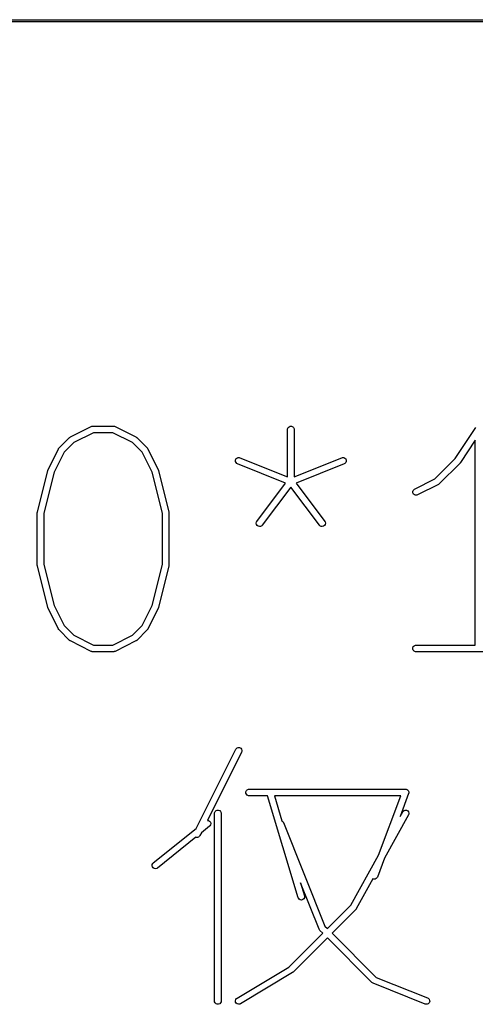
# Model space of a CAD drawing. Extents: x 24 to 204, y -176 to -24.
# Tile 2 of 6: x 63 to 73, y -176 to -154. Entities that reach past the tile are written whole.
import ezdxf

# ---------------------------------------------------------------- set-up
doc = ezdxf.new("R2010")
doc.units = 0
doc.layers.add('BLACK', color=7, linetype='CONTINUOUS')

msp = doc.modelspace()

# ---------------------------------------------------------------- linework, layer by layer
at = {"layer": 'BLACK', "linetype": 'CONTINUOUS'}
for p, q in [((24.025, -153.975), (203.975, -153.975)), ((204, -154.025), (24, -154.025)), ((64.017523, -163.501588), (64.493714, -163.263493)), ((64.54496, -163.405575), (64.09549, -163.630309)), ((64.493714, -163.263493), (64.507445, -163.258238)), ((64.507445, -163.258238), (64.510134, -163.258046)), ((64.510134, -163.258046), (64.512623, -163.257016)), ((64.512623, -163.257016), (64.527255, -163.255575)), ((64.527255, -163.255575), (65.003445, -163.255575)), ((64.98574, -163.405575), (64.54496, -163.405575)), ((65.435209, -163.630309), (64.98574, -163.405575)), ((65.003445, -163.255575), (65.018077, -163.257016)), ((65.018077, -163.257016), (65.020566, -163.258047)), ((65.020566, -163.258047), (65.023254, -163.258238)), ((65.023254, -163.258238), (65.036986, -163.263493)), ((65.036986, -163.263493), (65.513177, -163.501588)), ((68.976064, -163.330575), (68.977505, -163.315943)), ((68.976064, -164.410273), (68.976064, -163.330575)), ((68.977505, -163.315943), (68.988704, -163.288907)), ((68.988704, -163.288907), (69.009396, -163.268215)), ((69.009396, -163.268215), (69.036432, -163.257016)), ((69.036432, -163.257016), (69.065696, -163.257016)), ((69.065696, -163.257016), (69.092732, -163.268215)), ((69.092732, -163.268215), (69.113424, -163.288907)), ((69.113424, -163.288907), (69.124623, -163.315943)), ((69.124623, -163.315943), (69.126064, -163.330575)), ((69.126064, -163.330575), (69.126064, -164.410273)), ((72.802302, -163.997079), (73.274375, -163.288973)), ((63.759936, -163.753732), (63.998031, -163.515637)), ((64.09549, -163.630309), (63.874608, -163.851191)), ((63.998031, -163.515637), (64.00378, -163.510918)), ((64.00378, -163.510918), (64.00508, -163.50942)), ((64.00508, -163.50942), (64.007339, -163.507998)), ((64.007339, -163.507998), (64.009396, -163.50631)), ((64.009396, -163.50631), (64.011223, -163.505552)), ((64.011223, -163.505552), (64.017523, -163.501588)), ((65.656091, -163.851191), (65.435209, -163.630309)), ((65.513177, -163.501588), (65.519474, -163.505552)), ((65.519474, -163.505552), (65.521304, -163.50631)), ((65.521304, -163.50631), (65.523363, -163.508)), ((65.523363, -163.508), (65.525619, -163.50942)), ((65.525619, -163.50942), (65.526916, -163.510916)), ((65.526916, -163.510916), (65.532669, -163.515637)), ((65.532669, -163.515637), (65.770764, -163.753732)), ((73.261779, -163.578283), (72.922992, -164.086463)), ((73.261779, -168.255575), (73.261779, -163.578283)), ((63.507792, -164.249415), (63.745887, -163.773224)), ((63.874608, -163.851191), (63.645638, -164.309131)), ((63.745887, -163.773224), (63.749851, -163.766926)), ((63.749851, -163.766926), (63.750609, -163.765097)), ((63.750609, -163.765097), (63.752299, -163.763037)), ((63.752299, -163.763037), (63.753719, -163.760782)), ((63.753719, -163.760782), (63.755215, -163.759484)), ((63.755215, -163.759484), (63.759936, -163.753732)), ((65.885061, -164.309131), (65.656091, -163.851191)), ((65.770764, -163.753732), (65.775482, -163.759481)), ((65.775482, -163.759481), (65.776981, -163.760781)), ((65.776981, -163.760781), (65.778402, -163.76304)), ((65.778402, -163.76304), (65.780091, -163.765097)), ((65.780091, -163.765097), (65.780848, -163.766924)), ((65.780848, -163.766924), (65.784813, -163.773224)), ((65.784813, -163.773224), (66.022908, -164.249415)), ((67.786856, -164.031126), (67.797724, -164.003955)), ((67.787213, -164.060388), (67.786856, -164.031126)), ((67.79874, -164.087285), (67.787213, -164.060388)), ((67.797724, -164.003955), (67.818163, -163.983012)), ((67.819683, -164.107724), (67.79874, -164.087285)), ((67.818163, -163.983012), (67.84506, -163.971485)), ((67.84506, -163.971485), (67.874322, -163.971128)), ((67.874322, -163.971128), (67.888442, -163.975224)), ((67.888442, -163.975224), (68.976064, -164.410273)), ((69.126064, -164.410273), (70.213687, -163.975224)), ((70.213687, -163.975224), (70.227807, -163.971128)), ((70.227807, -163.971128), (70.257069, -163.971485)), ((70.257069, -163.971485), (70.283966, -163.983012)), ((70.303389, -164.087285), (70.282446, -164.107724)), ((70.283966, -163.983012), (70.304405, -164.003955)), ((70.314916, -164.060388), (70.303389, -164.087285)), ((70.304405, -164.003955), (70.315273, -164.031126)), ((70.315273, -164.031126), (70.314916, -164.060388)), ((72.33997, -164.459411), (72.802302, -163.997079)), ((72.913621, -164.097893), (72.437431, -164.574084)), ((72.913654, -164.097852), (72.913621, -164.097893)), ((72.913676, -164.097838), (72.913654, -164.097852)), ((72.918459, -164.091996), (72.913676, -164.097838)), ((72.922948, -164.086528), (72.918459, -164.091996)), ((72.922957, -164.086505), (72.922948, -164.086528)), ((72.922992, -164.086463), (72.922957, -164.086505)), ((63.264017, -165.217147), (63.502113, -164.264766)), ((63.645638, -164.309131), (63.411778, -165.244571)), ((63.502113, -164.264766), (63.502498, -164.263686)), ((63.502498, -164.263686), (63.502537, -164.263147)), ((63.502537, -164.263147), (63.504864, -164.257065)), ((63.504864, -164.257065), (63.50706, -164.25092)), ((63.50706, -164.25092), (63.507382, -164.250484)), ((63.507382, -164.250484), (63.507792, -164.249415)), ((66.118921, -165.24457), (65.885061, -164.309131)), ((66.022908, -164.249415), (66.023317, -164.250484)), ((66.023317, -164.250484), (66.02364, -164.25092)), ((66.02364, -164.25092), (66.025832, -164.257056)), ((66.025832, -164.257056), (66.028163, -164.263146)), ((66.028163, -164.263146), (66.028201, -164.263686)), ((66.028201, -164.263686), (66.028587, -164.264766)), ((66.028587, -164.264766), (66.266682, -165.217147)), ((67.832734, -164.114496), (67.819683, -164.107724)), ((68.932346, -164.554341), (67.832734, -164.114496)), ((70.269395, -164.114496), (69.169781, -164.554341)), ((70.282446, -164.107724), (70.269395, -164.114496)), ((68.276779, -165.428432), (68.932346, -164.554341)), ((69.169781, -164.554341), (69.82535, -165.428432)), ((71.874666, -164.692064), (72.33997, -164.459411)), ((69.051064, -164.646051), (68.396779, -165.518432)), ((69.70535, -165.518432), (69.051064, -164.646051)), ((71.833796, -164.749765), (71.84305, -164.722004)), ((71.83587, -164.778955), (71.833796, -164.749765)), ((71.848957, -164.80513), (71.83587, -164.778955)), ((71.84305, -164.722004), (71.862223, -164.699896)), ((71.862223, -164.699896), (71.874666, -164.692064)), ((72.417939, -164.588133), (71.941748, -164.826228)), ((72.424236, -164.584168), (72.417939, -164.588133)), ((72.426066, -164.583411), (72.424236, -164.584168)), ((72.428125, -164.58172), (72.426066, -164.583411)), ((72.430381, -164.580301), (72.428125, -164.58172)), ((72.431678, -164.578804), (72.430381, -164.580301)), ((72.437431, -164.574084), (72.431678, -164.578804)), ((71.871065, -164.824303), (71.848957, -164.80513)), ((71.898826, -164.833557), (71.871065, -164.824303)), ((71.928016, -164.831483), (71.898826, -164.833557)), ((71.941748, -164.826228), (71.928016, -164.831483)), ((63.261867, -165.231691), (63.262676, -165.226217)), ((63.262676, -165.226217), (63.263219, -165.220705)), ((63.263219, -165.220705), (63.263641, -165.219683)), ((63.263641, -165.219683), (63.264017, -165.217147)), ((66.266682, -165.217147), (66.267057, -165.219684)), ((66.267057, -165.219684), (66.26748, -165.220705)), ((66.26748, -165.220705), (66.268021, -165.226207)), ((66.268021, -165.226207), (66.268833, -165.231692)), ((63.261778, -165.235337), (63.262029, -165.232783)), ((63.261778, -166.425813), (63.261778, -165.235337)), ((63.262029, -165.232783), (63.261867, -165.231691)), ((63.411778, -165.244571), (63.411778, -166.416578)), ((66.118921, -166.416579), (66.118921, -165.24457)), ((66.268833, -165.231692), (66.268669, -165.232787)), ((66.268669, -165.232787), (66.268921, -165.235337)), ((66.268921, -165.235337), (66.268921, -166.425813)), ((68.26189, -165.46935), (68.269153, -165.441002)), ((68.269153, -165.441002), (68.276779, -165.428432)), ((69.82535, -165.428432), (69.832976, -165.441002)), ((69.832976, -165.441002), (69.840239, -165.46935)), ((68.266029, -165.498319), (68.26189, -165.46935)), ((68.280938, -165.5235), (68.266029, -165.498319)), ((68.304349, -165.541058), (68.280938, -165.5235)), ((68.332697, -165.548321), (68.304349, -165.541058)), ((68.361666, -165.544182), (68.332697, -165.548321)), ((68.386847, -165.529273), (68.361666, -165.544182)), ((68.396779, -165.518432), (68.386847, -165.529273)), ((69.715282, -165.529273), (69.70535, -165.518432)), ((69.740463, -165.544182), (69.715282, -165.529273)), ((69.769431, -165.54832), (69.740463, -165.544182)), ((69.79778, -165.541058), (69.769431, -165.54832)), ((69.821191, -165.5235), (69.79778, -165.541058)), ((69.8361, -165.498319), (69.821191, -165.5235)), ((69.840239, -165.46935), (69.8361, -165.498319)), ((63.262029, -166.428366), (63.261778, -166.425813)), ((63.261867, -166.429459), (63.262029, -166.428366)), ((63.262676, -166.434932), (63.261867, -166.429459)), ((63.263219, -166.440445), (63.262676, -166.434932)), ((63.263641, -166.441466), (63.263219, -166.440445)), ((63.264017, -166.444003), (63.263641, -166.441466)), ((63.502113, -167.396384), (63.264017, -166.444003)), ((63.411778, -166.416578), (63.645638, -167.352017)), ((65.885061, -167.352018), (66.118921, -166.416579)), ((66.266682, -166.444003), (66.028587, -167.396384)), ((66.267057, -166.441465), (66.266682, -166.444003)), ((66.26748, -166.440445), (66.267057, -166.441465)), ((66.268021, -166.434942), (66.26748, -166.440445)), ((66.268833, -166.429458), (66.268021, -166.434942)), ((66.268921, -166.425813), (66.268669, -166.428362)), ((66.268669, -166.428362), (66.268833, -166.429458)), ((63.502498, -167.397463), (63.502113, -167.396384)), ((63.502537, -167.398003), (63.502498, -167.397463)), ((63.504864, -167.404084), (63.502537, -167.398003)), ((63.50706, -167.41023), (63.504864, -167.404084)), ((63.507382, -167.410665), (63.50706, -167.41023)), ((63.507792, -167.411735), (63.507382, -167.410665)), ((63.745887, -167.887925), (63.507792, -167.411735)), ((63.645638, -167.352017), (63.874608, -167.809957)), ((65.656091, -167.809957), (65.885061, -167.352018)), ((66.022908, -167.411735), (65.784813, -167.887925)), ((66.023317, -167.410665), (66.022908, -167.411735)), ((66.02364, -167.41023), (66.023317, -167.410665)), ((66.025835, -167.404084), (66.02364, -167.41023)), ((66.028163, -167.398003), (66.025835, -167.404084)), ((66.028201, -167.397463), (66.028163, -167.398003)), ((66.028587, -167.396384), (66.028201, -167.397463)), ((63.749848, -167.894217), (63.745887, -167.887925)), ((63.750608, -167.896052), (63.749848, -167.894217)), ((63.752303, -167.898117), (63.750608, -167.896052)), ((63.75372, -167.900368), (63.752303, -167.898117)), ((63.755213, -167.901663), (63.75372, -167.900368)), ((63.759936, -167.907417), (63.755213, -167.901663)), ((63.998031, -168.145513), (63.759936, -167.907417)), ((63.874608, -167.809957), (64.095491, -168.030841)), ((65.435208, -168.030841), (65.656091, -167.809957)), ((65.770764, -167.907417), (65.532669, -168.145513)), ((65.775482, -167.901667), (65.770764, -167.907417)), ((65.776981, -167.900368), (65.775482, -167.901667)), ((65.778402, -167.898109), (65.776981, -167.900368)), ((65.780092, -167.896051), (65.778402, -167.898109)), ((65.780849, -167.894221), (65.780092, -167.896051)), ((65.784813, -167.887925), (65.780849, -167.894221)), ((64.00378, -168.150231), (63.998031, -168.145513)), ((64.00508, -168.15173), (64.00378, -168.150231)), ((64.007339, -168.153151), (64.00508, -168.15173)), ((64.095491, -168.030841), (64.54496, -168.255575)), ((64.98574, -168.255575), (65.435208, -168.030841)), ((65.525619, -168.15173), (65.523363, -168.153149)), ((65.526916, -168.150233), (65.525619, -168.15173)), ((65.532669, -168.145513), (65.526916, -168.150233)), ((64.009396, -168.15484), (64.007339, -168.153151)), ((64.011223, -168.155597), (64.009396, -168.15484)), ((64.017523, -168.159562), (64.011223, -168.155597)), ((64.493714, -168.397657), (64.017523, -168.159562)), ((64.54496, -168.255575), (64.98574, -168.255575)), ((65.513177, -168.159562), (65.036986, -168.397657)), ((65.519474, -168.155597), (65.513177, -168.159562)), ((65.521304, -168.15484), (65.519474, -168.155597)), ((65.523363, -168.153149), (65.521304, -168.15484)), ((71.834648, -168.315943), (71.845847, -168.288907)), ((71.834648, -168.345207), (71.834648, -168.315943)), ((71.845847, -168.372243), (71.834648, -168.345207)), ((71.845847, -168.288907), (71.866539, -168.268215)), ((71.866539, -168.392935), (71.845847, -168.372243)), ((71.866539, -168.268215), (71.893575, -168.257016)), ((71.893575, -168.257016), (71.908207, -168.255575)), ((71.908207, -168.255575), (73.261779, -168.255575)), ((64.507445, -168.402912), (64.493714, -168.397657)), ((64.510134, -168.403103), (64.507445, -168.402912)), ((64.512623, -168.404134), (64.510134, -168.403103)), ((64.527255, -168.405575), (64.512623, -168.404134)), ((65.003445, -168.405575), (64.527255, -168.405575)), ((65.018077, -168.404134), (65.003445, -168.405575)), ((65.020566, -168.403102), (65.018077, -168.404134)), ((65.023254, -168.402912), (65.020566, -168.403102)), ((65.036986, -168.397657), (65.023254, -168.402912)), ((71.893575, -168.404134), (71.866539, -168.392935)), ((71.908207, -168.405575), (71.893575, -168.404134)), ((74.76535, -168.405575), (71.908207, -168.405575)), ((67.793505, -170.632468), (67.801338, -170.620025)), ((67.801338, -170.620025), (67.823445, -170.600851)), ((67.823445, -170.600851), (67.851206, -170.591598)), ((67.851206, -170.591598), (67.880396, -170.593672)), ((67.880396, -170.593672), (67.906571, -170.606759)), ((67.906571, -170.606759), (67.925744, -170.628867)), ((66.888173, -172.443131), (67.793505, -170.632468)), ((67.927669, -170.69955), (67.148016, -172.258854)), ((67.925744, -170.628867), (67.934998, -170.656628)), ((67.932924, -170.685818), (67.927669, -170.69955)), ((67.934998, -170.656628), (67.932924, -170.685818)), ((68.025123, -171.603758), (68.036322, -171.576722)), ((68.025123, -171.633022), (68.025123, -171.603758)), ((68.036322, -171.660058), (68.025123, -171.633022)), ((68.036322, -171.576722), (68.057014, -171.55603)), ((68.057014, -171.68075), (68.036322, -171.660058)), ((68.057014, -171.55603), (68.08405, -171.544831)), ((68.08405, -171.691949), (68.057014, -171.68075)), ((68.08405, -171.544831), (68.098682, -171.54339)), ((68.098682, -171.69339), (68.08405, -171.691949)), ((68.098682, -171.54339), (71.670111, -171.54339)), ((68.519071, -171.69339), (68.098682, -171.69339)), ((69.217321, -174.020893), (68.519071, -171.69339)), ((71.561886, -171.69339), (68.675675, -171.69339)), ((68.675675, -171.69339), (68.847949, -172.267638)), ((71.052391, -173.052041), (71.561886, -171.69339)), ((71.740336, -171.644724), (71.545316, -172.164775)), ((71.670111, -171.54339), (71.680672, -171.54443)), ((71.680672, -171.54443), (71.682239, -171.544377)), ((71.682239, -171.544377), (71.682989, -171.544658)), ((71.682989, -171.544658), (71.684743, -171.544831)), ((71.684743, -171.544831), (71.697102, -171.54995)), ((71.697102, -171.54995), (71.70964, -171.554652)), ((71.70964, -171.554652), (71.710585, -171.555535)), ((71.710585, -171.555535), (71.711779, -171.55603)), ((71.711779, -171.55603), (71.721237, -171.565488)), ((71.721237, -171.565488), (71.731022, -171.574631)), ((71.731022, -171.574631), (71.731556, -171.575807)), ((71.731556, -171.575807), (71.732471, -171.576722)), ((71.732471, -171.576722), (71.737593, -171.589087)), ((71.737593, -171.589087), (71.743131, -171.601271)), ((71.74307, -171.634469), (71.740336, -171.644724)), ((71.74367, -171.633022), (71.74307, -171.634469)), ((71.743131, -171.601271), (71.743174, -171.602562)), ((71.743174, -171.602562), (71.74367, -171.603758)), ((71.74367, -171.603758), (71.74367, -171.617146)), ((71.74367, -171.617146), (71.744124, -171.630518)), ((71.744124, -171.630518), (71.74367, -171.63222)), ((71.74367, -171.63222), (71.74367, -171.633022)), ((67.309396, -172.09458), (67.310837, -172.079948)), ((67.309396, -176.380295), (67.309396, -172.09458)), ((67.310837, -172.079948), (67.322036, -172.052912)), ((67.322036, -172.052912), (67.342728, -172.03222)), ((67.342728, -172.03222), (67.369764, -172.021021)), ((67.369764, -172.021021), (67.399028, -172.021021)), ((67.399028, -172.021021), (67.426064, -172.03222)), ((67.426064, -172.03222), (67.446756, -172.052912)), ((67.446756, -172.052912), (67.457955, -172.079948)), ((67.457955, -172.079948), (67.459396, -172.09458)), ((67.459396, -172.09458), (67.459396, -176.380295)), ((71.735673, -172.131003), (71.188928, -173.115143)), ((71.545316, -172.164775), (71.604549, -172.058157)), ((71.604549, -172.058157), (71.612915, -172.046066)), ((71.612915, -172.046066), (71.635834, -172.027871)), ((71.635834, -172.027871), (71.663971, -172.019832)), ((71.663971, -172.019832), (71.693044, -172.023172)), ((71.693044, -172.023172), (71.718625, -172.037384)), ((71.718625, -172.037384), (71.73682, -172.060303)), ((71.741519, -172.117513), (71.735673, -172.131003)), ((71.73682, -172.060303), (71.744859, -172.08844)), ((71.744859, -172.08844), (71.741519, -172.117513)), ((67.193153, -172.391241), (67.007603, -172.53968)), ((67.148016, -172.258854), (67.168966, -172.261183)), ((67.168966, -172.261183), (67.1946, -172.275299)), ((67.203678, -172.380976), (67.193153, -172.391241)), ((67.1946, -172.275299), (67.212881, -172.29815)), ((67.217794, -172.355341), (67.203678, -172.380976)), ((67.212881, -172.29815), (67.221026, -172.326257)), ((67.221026, -172.326257), (67.217794, -172.355341)), ((68.847949, -172.267638), (68.855393, -172.270828)), ((68.855393, -172.270828), (68.875832, -172.291771)), ((68.875832, -172.291771), (68.882604, -172.304822)), ((68.882604, -172.304822), (69.829267, -174.67148)), ((65.908973, -173.226492), (66.888173, -172.443131)), ((66.882195, -172.640007), (66.002677, -173.343622)), ((66.888397, -172.643108), (66.882195, -172.640007)), ((66.917587, -172.645182), (66.888397, -172.643108)), ((66.945348, -172.635928), (66.917587, -172.645182)), ((66.967456, -172.616755), (66.945348, -172.635928)), ((66.975288, -172.604312), (66.967456, -172.616755)), ((67.007603, -172.53968), (66.975288, -172.604312)), ((70.419174, -174.191832), (71.052391, -173.052041)), ((65.8811, -173.291476), (65.884332, -173.262392)), ((65.889245, -173.319583), (65.8811, -173.291476)), ((65.884332, -173.262392), (65.898447, -173.236758)), ((65.907526, -173.342435), (65.889245, -173.319583)), ((65.898447, -173.236758), (65.908973, -173.226492)), ((71.188928, -173.115143), (71.02605, -173.549486)), ((65.93316, -173.35655), (65.907526, -173.342435)), ((65.962244, -173.359782), (65.93316, -173.35655)), ((65.990351, -173.351637), (65.962244, -173.359782)), ((66.002677, -173.343622), (65.990351, -173.351637)), ((69.695713, -174.741482), (69.27327, -173.685376)), ((69.27327, -173.685376), (69.360995, -173.977791)), ((70.925028, -173.590164), (70.545197, -174.273861)), ((70.943697, -173.597165), (70.925028, -173.590164)), ((70.972944, -173.596172), (70.943697, -173.597165)), ((70.999584, -173.584063), (70.972944, -173.596172)), ((71.019563, -173.562681), (70.999584, -173.584063)), ((71.02605, -173.549486), (71.019563, -173.562681)), ((69.363819, -173.99222), (69.360861, -174.021334)), ((69.360995, -173.977791), (69.363819, -173.99222)), ((69.222906, -174.034494), (69.217321, -174.020893)), ((69.241401, -174.057172), (69.222906, -174.034494)), ((69.267166, -174.071046), (69.241401, -174.057172)), ((69.29628, -174.074004), (69.267166, -174.071046)), ((69.32431, -174.065595), (69.29628, -174.074004)), ((69.346988, -174.047099), (69.32431, -174.065595)), ((69.360861, -174.021334), (69.346988, -174.047099)), ((69.884396, -174.726609), (70.419174, -174.191832)), ((70.532668, -174.290471), (69.990462, -174.832675)), ((70.535527, -174.286987), (70.532668, -174.290471)), ((70.536831, -174.285952), (70.535527, -174.286987)), ((70.539272, -174.282423), (70.536831, -174.285952)), ((70.541995, -174.279106), (70.539272, -174.282423)), ((70.542632, -174.277567), (70.541995, -174.279106)), ((70.545197, -174.273861), (70.542632, -174.277567)), ((69.004558, -175.606447), (69.77833, -174.832675)), ((69.702485, -174.754533), (69.695713, -174.741482)), ((69.702811, -174.754867), (69.702485, -174.754533)), ((69.702989, -174.755296), (69.702811, -174.754867)), ((69.712316, -174.766661), (69.702989, -174.755296)), ((69.77833, -174.832675), (69.712316, -174.766661)), ((69.829267, -174.67148), (69.884396, -174.726609)), ((69.990462, -174.832675), (70.997972, -175.840185)), ((69.884396, -174.938741), (69.104096, -175.719042)), ((70.902792, -175.957137), (69.884396, -174.938741)), ((67.822, -176.315983), (69.004558, -175.606447)), ((69.08965, -175.730321), (67.899174, -176.444607)), ((69.091709, -175.728792), (69.08965, -175.730321)), ((69.092731, -175.728369), (69.091709, -175.728792)), ((69.097008, -175.724858), (69.092731, -175.728369)), ((69.101456, -175.721557), (69.097008, -175.724858)), ((69.102114, -175.720668), (69.101456, -175.721557)), ((69.104096, -175.719042), (69.102114, -175.720668)), ((70.914157, -175.966464), (70.902792, -175.957137)), ((70.914585, -175.966641), (70.914157, -175.966464)), ((70.91492, -175.966968), (70.914585, -175.966641)), ((70.927971, -175.97374), (70.91492, -175.966968)), ((72.118447, -176.449931), (70.927971, -175.97374)), ((70.997972, -175.840185), (72.174155, -176.310659)), ((67.310837, -176.394927), (67.309396, -176.380295)), ((67.322036, -176.421963), (67.310837, -176.394927)), ((67.342728, -176.442655), (67.322036, -176.421963)), ((67.369764, -176.453854), (67.342728, -176.442655)), ((67.399028, -176.453854), (67.369764, -176.453854)), ((67.426064, -176.442655), (67.399028, -176.453854)), ((67.446756, -176.421963), (67.426064, -176.442655)), ((67.457955, -176.394927), (67.446756, -176.421963)), ((67.459396, -176.380295), (67.457955, -176.394927)), ((67.785676, -176.376649), (67.792773, -176.34826)), ((67.789983, -176.405594), (67.785676, -176.376649)), ((67.805039, -176.430688), (67.789983, -176.405594)), ((67.792773, -176.34826), (67.810194, -176.324747)), ((67.828552, -176.448109), (67.805039, -176.430688)), ((67.810194, -176.324747), (67.822, -176.315983)), ((67.856941, -176.455206), (67.828552, -176.448109)), ((67.885886, -176.450899), (67.856941, -176.455206)), ((67.899174, -176.444607), (67.885886, -176.450899)), ((72.132567, -176.454027), (72.118447, -176.449931)), ((72.161829, -176.45367), (72.132567, -176.454027)), ((72.188726, -176.442143), (72.161829, -176.45367)), ((72.174155, -176.310659), (72.187206, -176.317431)), ((72.187206, -176.317431), (72.208149, -176.33787)), ((72.209165, -176.4212), (72.188726, -176.442143)), ((72.208149, -176.33787), (72.219676, -176.364767)), ((72.220033, -176.394029), (72.209165, -176.4212)), ((72.219676, -176.364767), (72.220033, -176.394029))]:
    msp.add_line(p, q, dxfattribs=at)

doc.saveas('drawing.dxf')
